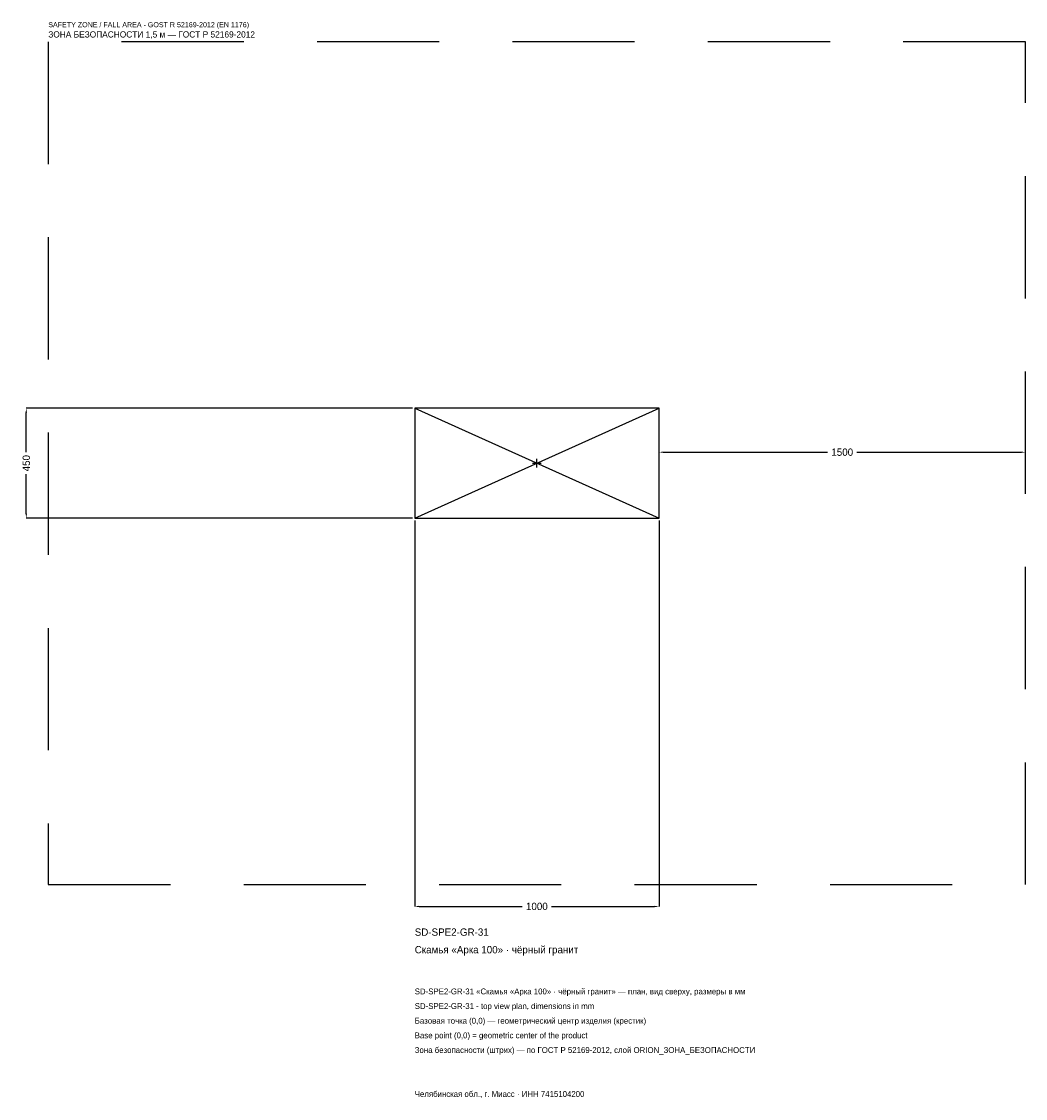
# Model space of a CAD drawing. Header units: metres. Extents: x -2109 to 2000, y -2601 to 1808.
import ezdxf

# ---------------------------------------------------------------- set-up
doc = ezdxf.new("R2010")
doc.units = ezdxf.units.M
doc.linetypes.add('DASHED', pattern=[800, 500, -300])
for name, color, linetype in [('ЗСК_ДАННЫЕ', 3, 'Continuous'), ('ЗСК_ЗОНА_БЕЗОПАСНОСТИ', 1, 'Continuous'), ('ЗСК_КОНТУР', 7, 'Continuous'), ('ЗСК_РАЗМЕРЫ', 8, 'Continuous')]:
    doc.layers.add(name, color=color, linetype=linetype)
doc.dimstyles.new('ORION', dxfattribs={"dimtxt": 30, "dimasz": 18, "dimexe": 1.25, "dimexo": 9, "dimtad": 1, "dimdec": 0, "dimcen": 2.5, "dimazin": 3, "dimtfac": 1, "dimtmove": 0, "dimatfit": 3})

# ---------------------------------------------------------------- blocks, each defined once
blk = doc.blocks.new('_CLOSEDFILLED')
at = {"color": 0, "linetype": 'BYBLOCK'}
blk.add_solid([(-1, 0.16), (0, 0), (-1, -0.16)], dxfattribs=at)
blk = doc.blocks.new('*D1')
for p, q in [((-500, -234), (-500, -1815)), ((500, -234), (500, -1815)), ((-482, -1815), (-60, -1815)), ((60, -1815), (482, -1815))]:
    blk.add_line(p, q)
at = {"layer": 'Defpoints'}
for p in [(-500, -225), (500, -225), (-500, -1815)]:
    blk.add_point(p, dxfattribs=at)
at = {"layer": 'ЗСК_РАЗМЕРЫ', "xscale": 18, "yscale": 18, "rotation": 180}
blk.add_blockref('_CLOSEDFILLED', (-500, -1815), dxfattribs=at)
at = {"layer": 'ЗСК_РАЗМЕРЫ', "xscale": 18, "yscale": 18}
blk.add_blockref('_CLOSEDFILLED', (500, -1815), dxfattribs=at)
at = {"layer": 'ЗСК_РАЗМЕРЫ', "insert": (0, -1815), "char_height": 30, "attachment_point": 5}
blk.add_mtext('1000', dxfattribs=at)
blk = doc.blocks.new('*D2')
for p, q in [((-509, 225), (-2090, 225)), ((-2090, 45), (-2090, 207)), ((-2090, -207), (-2090, -45)), ((-509, -225), (-2090, -225))]:
    blk.add_line(p, q)
at = {"layer": 'Defpoints'}
for p in [(-500, 225), (-2090, -225), (-500, -225)]:
    blk.add_point(p, dxfattribs=at)
at = {"layer": 'ЗСК_РАЗМЕРЫ', "xscale": 18, "yscale": 18}
for p, rotation in [((-2090, 225), 90), ((-2090, -225), 270)]:
    blk.add_blockref('_CLOSEDFILLED', p, dxfattribs=dict(at, rotation=rotation))
at = {"layer": 'ЗСК_РАЗМЕРЫ', "insert": (-2090, 0), "char_height": 30, "attachment_point": 5, "rotation": 90}
blk.add_mtext('450', dxfattribs=at)
blk = doc.blocks.new('*D3')
for p, q in [((500, 9), (500, 45)), ((518, 45), (1190, 45)), ((1310, 45), (1982, 45)), ((2000, 9), (2000, 45))]:
    blk.add_line(p, q)
at = {"layer": 'Defpoints'}
for p in [(500, 45), (500, 0), (2000, 0)]:
    blk.add_point(p, dxfattribs=at)
at = {"layer": 'ЗСК_РАЗМЕРЫ', "xscale": 18, "yscale": 18, "rotation": 180}
blk.add_blockref('_CLOSEDFILLED', (500, 45), dxfattribs=at)
at = {"layer": 'ЗСК_РАЗМЕРЫ', "xscale": 18, "yscale": 18}
blk.add_blockref('_CLOSEDFILLED', (2000, 45), dxfattribs=at)
at = {"layer": 'ЗСК_РАЗМЕРЫ', "insert": (1250, 45), "char_height": 30, "attachment_point": 5}
blk.add_mtext('1500', dxfattribs=at)
blk = doc.blocks.new('ОРИОН SD-SPE2-GR-31 Скамья Арка 100 · чёрный гранит')
at = {"layer": 'ЗСК_ЗОНА_БЕЗОПАСНОСТИ', "linetype": 'DASHED'}
blk.add_lwpolyline([(-2000, -1725), (2000, -1725), (2000, 1725), (-2000, 1725)], close=True, dxfattribs=at)
at = {"layer": 'ЗСК_КОНТУР'}
for p, q in [((-500, -225), (500, 225)), ((-500, 225), (500, -225))]:
    blk.add_line(p, q, dxfattribs=at)
blk.add_lwpolyline([(-500, -225), (500, -225), (500, 225), (-500, 225)], close=True, dxfattribs=at)
at = {"layer": 'ЗСК_РАЗМЕРЫ'}
for p, q in [((-18, 0), (18, 0)), ((0, -18), (0, 18))]:
    blk.add_line(p, q, dxfattribs=at)
at = {"layer": 'ЗСК_ДАННЫЕ'}
for tag, p in [('АРТИКУЛ', (-500, -1935)), ('НАИМЕНОВАНИЕ', (-500, -2007))]:
    blk.add_attdef(tag, p, '', height=30, dxfattribs=at)
at = {"layer": 'ЗСК_ДАННЫЕ', "flags": 1}
for tag, p in [('ПРОИЗВОДИТЕЛЬ', (-500, -2079)), ('ТЕЛЕФОН', (-500, -2151)), ('САЙТ', (-500, -2295)), ('АДРЕС', (-500, -2367)), ('РЕКВИЗИТЫ', (-500, -2439)), ('ГАБАРИТЫ', (-500, -2511)), ('ЗОНА_БЕЗОПАСНОСТИ', (-500, -2583))]:
    blk.add_attdef(tag, p, '', height=30, dxfattribs=at)
at = {"layer": 'ЗСК_ЗОНА_БЕЗОПАСНОСТИ', "color": 1}
for s, height, p in [('SAFETY ZONE / FALL AREA - GOST R 52169-2012 (EN 1176)', 21, (-2000, 1785)), ('ЗОНА БЕЗОПАСНОСТИ 1,5 м — ГОСТ Р 52169-2012', 25.5, (-2000, 1743))]:
    blk.add_text(s, height=height, dxfattribs=at).set_placement(p)
at = {"layer": 'ЗСК_РАЗМЕРЫ'}
dim = blk.add_linear_dim(base=(-2090, -225), p1=(-500, -225), p2=(-500, 225), angle=90, dimstyle='ORION', dxfattribs=at)
dim.commit()
dim.dimension.update_dxf_attribs({"geometry": '*D2', "text_midpoint": (-2090, 0)})
for base, p1, p2, picture, middle in [((500, 45), (500, 0), (2000, 0), '*D3', (1250, 45)), ((-500, -1815), (-500, -225), (500, -225), '*D1', (0, -1815))]:
    dim = blk.add_linear_dim(base=base, p1=p1, p2=p2, dimstyle='ORION', dxfattribs=at)
    dim.commit()
    dim.dimension.update_dxf_attribs({"geometry": picture, "text_midpoint": middle})

msp = doc.modelspace()

# ---------------------------------------------------------------- block references
msp.add_blockref('ОРИОН SD-SPE2-GR-31 Скамья Арка 100 · чёрный гранит', (0, 0)).add_auto_attribs({'АРТИКУЛ': 'SD-SPE2-GR-31', 'НАИМЕНОВАНИЕ': 'Скамья «Арка 100» · чёрный гранит'})

# ---------------------------------------------------------------- texts
at = {"layer": 'ЗСК_ДАННЫЕ', "color": 3}
for s, p in [('SD-SPE2-GR-31 «Скамья «Арка 100» · чёрный гранит» — план, вид сверху, размеры в мм', (-500, -2175)), ('SD-SPE2-GR-31 - top view plan, dimensions in mm', (-500, -2235)), ('Челябинская обл., г. Миасс · ИНН 7415104200', (-500, -2595))]:
    msp.add_text(s, height=24, dxfattribs=at).set_placement(p)
at = {"layer": 'ЗСК_ДАННЫЕ', "color": 7}
for s, p in [('Базовая точка (0,0) — геометрический центр изделия (крестик)', (-500, -2295)), ('Base point (0,0) = geometric center of the product', (-500, -2355))]:
    msp.add_text(s, height=24, dxfattribs=at).set_placement(p)
at = {"layer": 'ЗСК_ДАННЫЕ', "color": 1}
msp.add_text('Зона безопасности (штрих) — по ГОСТ Р 52169-2012, слой ORION_ЗОНА_БЕЗОПАСНОСТИ', height=24, dxfattribs=at).set_placement((-500, -2415))

doc.saveas('drawing.dxf')
